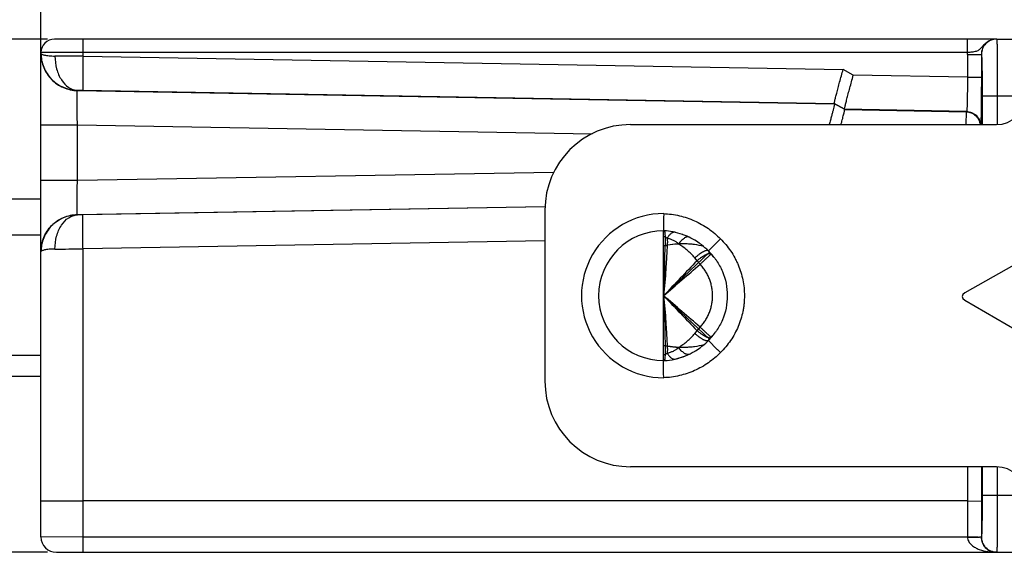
# Model space of a CAD drawing. Header units: inches. Extents: x 0 to 22, y 0 to 17.
# Tile 3 of 33: x 7.3 to 9.1, y 4.7 to 5.6. Entities that reach past the tile are written whole.
import ezdxf

# ---------------------------------------------------------------- set-up
doc = ezdxf.new("R2010")
doc.units = ezdxf.units.IN
doc.header["$LTSCALE"] = 1.21
doc.header["$MEASUREMENT"] = 0
doc.layers.get('0').update_dxf_attribs({"linetype": 'CONTINUOUS'})
for name, color, linetype in [('02___PRT_ALL_AXES', 7, 'CONTINUOUS'), ('03___PRT_ALL_CURVES', 7, 'CONTINUOUS'), ('06___PRT_ALL_SURFS', 7, 'CONTINUOUS'), ('DIMENSIONS', 7, 'CONTINUOUS'), ('FEATURES', 7, 'CONTINUOUS')]:
    doc.layers.add(name, color=color, linetype=linetype)
doc.styles.get("Standard").update_dxf_attribs({"font": 'txt', "width": 0.8})
doc.dimstyles.new('DIMSTYLE_1', dxfattribs={"dimtxt": 0.125, "dimasz": 0.18, "dimexe": 0.18, "dimexo": 0.0625, "dimgap": 0.09, "dimtad": 0, "dimtih": 1, "dimtoh": 1, "dimdec": 3, "dimzin": 4, "dimdsep": 46, "dimtxsty": 'STANDARD', "dimblk": '_FILLED', "dimblk1": '_FILLED', "dimblk2": '_FILLED', "dimcen": 0.09, "dimadec": 0, "dimazin": 0, "dimtp": 0.001, "dimtm": 0.001, "dimtfac": 1, "dimtdec": 3, "dimtofl": 0, "dimtmove": 0, "dimatfit": 3, "dimldrblk": '_FILLED', "dimfxl": 1, "dimtolj": 1, "dimtzin": 4, "dimarcsym": 0})

# ---------------------------------------------------------------- blocks, each defined once
blk = doc.blocks.new('_FILLED')
at = {"color": 0, "linetype": 'BYBLOCK'}
blk.add_solid([(0, 0), (-1, 0.1736), (-1, -0.1736)], dxfattribs=at)
blk = doc.blocks.new('*D3')
at = {"layer": 'DIMENSIONS', "color": 2, "linetype": 'CONTINUOUS'}
for p, q in [((7.3649, 5.5919), (7.3649, 6.4298)), ((10.1476, 5.5173), (10.1476, 6.4298)), ((7.3649, 6.3048), (8.0312, 6.3048)), ((10.1476, 6.3048), (9.4812, 6.3048))]:
    blk.add_line(p, q, dxfattribs=at)
at = {"layer": 'DIMENSIONS', "color": 2, "linetype": 'CONTINUOUS', "xscale": 0.18, "yscale": 0.18, "zscale": 0.18, "rotation": 180}
blk.add_blockref('_FILLED', (7.3649, 6.3048), dxfattribs=at)
at = {"layer": 'DIMENSIONS', "color": 2, "linetype": 'CONTINUOUS', "xscale": 0.18, "yscale": 0.18, "zscale": 0.18}
blk.add_blockref('_FILLED', (10.1476, 6.3048), dxfattribs=at)
at = {"layer": 'DIMENSIONS', "color": 2, "linetype": 'CONTINUOUS', "insert": (8.7562, 6.3673), "char_height": 0.125, "width": 1.325, "attachment_point": 2, "line_spacing_factor": 0.9}
blk.add_mtext('2.78{\\Ftxt.shx;\\W1.000000;\\H0.125000; }[70.681]', dxfattribs=at)
blk = doc.blocks.new('*D5')
at = {"layer": 'DIMENSIONS', "color": 2, "linetype": 'CONTINUOUS'}
for p, q in [((7.3649, 5.2442), (7.3649, 7.1798)), ((12.0059, 5.2244), (12.0059, 7.1798)), ((7.3649, 7.0548), (8.9104, 7.0548)), ((12.0059, 7.0548), (10.4604, 7.0548))]:
    blk.add_line(p, q, dxfattribs=at)
at = {"layer": 'DIMENSIONS', "color": 2, "linetype": 'CONTINUOUS', "xscale": 0.18, "yscale": 0.18, "zscale": 0.18, "rotation": 180}
blk.add_blockref('_FILLED', (7.3649, 7.0548), dxfattribs=at)
at = {"layer": 'DIMENSIONS', "color": 2, "linetype": 'CONTINUOUS', "xscale": 0.18, "yscale": 0.18, "zscale": 0.18}
blk.add_blockref('_FILLED', (12.0059, 7.0548), dxfattribs=at)
at = {"layer": 'DIMENSIONS', "color": 2, "linetype": 'CONTINUOUS', "insert": (9.6854, 7.1173), "char_height": 0.125, "width": 1.425, "attachment_point": 2, "line_spacing_factor": 0.9}
blk.add_mtext('4.64{\\Ftxt.shx;\\W1.000000;\\H0.125000; }[117.883]', dxfattribs=at)
blk = doc.blocks.new('*D6')
at = {"layer": 'DIMENSIONS', "color": 2, "linetype": 'CONTINUOUS'}
for p, q in [((7.3765, 5.5548), (6.3499, 5.5548)), ((6.4749, 5.5548), (6.4749, 5.2298)), ((6.4749, 4.6548), (6.4749, 4.9798)), ((7.3765, 4.6548), (6.3499, 4.6548))]:
    blk.add_line(p, q, dxfattribs=at)
at = {"layer": 'DIMENSIONS', "color": 2, "linetype": 'CONTINUOUS', "xscale": 0.18, "yscale": 0.18, "zscale": 0.18}
for p, rotation in [((6.4749, 5.5548), 90), ((6.4749, 4.6548), 270)]:
    blk.add_blockref('_FILLED', p, dxfattribs=dict(at, rotation=rotation))
at = {"layer": 'DIMENSIONS', "color": 2, "linetype": 'CONTINUOUS', "insert": (6.4749, 5.1673), "char_height": 0.125, "width": 1.125, "attachment_point": 2, "line_spacing_factor": 0.9}
blk.add_mtext('.90{\\Ftxt.shx;\\W1.000000;\\H0.125000; }[22.86]', dxfattribs=at)

msp = doc.modelspace()

# ---------------------------------------------------------------- linework, layer by layer
at = {"color": 7, "linetype": 'CONTINUOUS'}
for p, q in [((9.0397, 5.5548), (7.3885, 5.5548)), ((9.0397, 5.5548), (10.0476, 5.5548)), ((7.3649, 5.1821), (7.3649, 5.5311)), ((8.9882, 5.5311), (7.3649, 5.5311)), ((7.4386, 5.5249), (7.4386, 5.5311)), ((7.4386, 5.5249), (8.7704, 5.5016)), ((8.9881, 5.5278), (8.9881, 5.4878)), ((8.9881, 5.5278), (9.0127, 5.5278)), ((9.0126, 5.5278), (9.0126, 5.4878)), ((8.7883, 5.4913), (8.7704, 5.5016)), ((8.9881, 5.4878), (8.7883, 5.4913)), ((8.9881, 5.4878), (9.0126, 5.4878)), ((7.4287, 5.4644), (7.4287, 5.465)), ((7.4287, 5.465), (7.4385, 5.4649)), ((7.4287, 5.4644), (8.7553, 5.4413)), ((7.4385, 5.4649), (8.7549, 5.4419)), ((9.014, 5.4548), (9.014, 5.4048)), ((9.0739, 5.4548), (9.014, 5.4548)), ((9.0405, 5.4548), (9.0405, 5.4048)), ((8.7549, 5.4419), (8.7553, 5.4413)), ((8.7727, 5.4316), (8.7549, 5.4419)), ((8.7732, 5.431), (8.7553, 5.4413)), ((8.7727, 5.4316), (8.7732, 5.431)), ((8.9866, 5.4279), (8.7727, 5.4316)), ((8.7732, 5.431), (8.986, 5.4273)), ((8.986, 5.4273), (8.9857, 5.4048)), ((8.9866, 5.4279), (8.986, 5.4273)), ((7.3649, 5.4045), (7.4287, 5.4045)), ((7.4287, 5.3071), (7.4287, 5.4045)), ((7.4287, 5.4045), (8.3305, 5.3887)), ((7.4287, 5.3071), (8.2637, 5.3216)), ((7.3649, 5.3071), (7.4287, 5.3071)), ((7.4287, 5.2471), (8.2484, 5.2614)), ((7.4287, 5.2465), (7.4287, 5.2471)), ((7.4385, 5.2466), (7.4287, 5.2465)), ((8.2478, 5.2608), (7.4385, 5.2466)), ((8.456, 5.2487), (8.4559, 5.2406)), ((8.4557, 5.231), (8.4555, 5.2187)), ((8.4559, 5.2394), (8.4557, 5.2319)), ((8.4557, 5.2319), (8.4557, 5.231)), ((8.4559, 5.2406), (8.4559, 5.2394)), ((8.4559, 5.2155), (8.4562, 5.2174)), ((8.4562, 5.2174), (8.4567, 5.2186)), ((8.2479, 5.2008), (7.4386, 5.1867)), ((8.5499, 5.1988), (8.5344, 5.1833)), ((8.5501, 5.199), (8.5499, 5.1988)), ((8.5556, 5.2045), (8.5501, 5.199)), ((7.3649, 4.6818), (7.3649, 5.1817)), ((7.4386, 4.6815), (7.4386, 5.1867)), ((8.5387, 5.1786), (8.5392, 5.1782)), ((8.5145, 5.1661), (8.5106, 5.1709)), ((8.52, 5.1601), (8.5145, 5.1661)), ((8.5106, 5.0386), (8.5145, 5.0434)), ((8.5145, 5.0434), (8.52, 5.0495)), ((8.5344, 5.0262), (8.5499, 5.0107)), ((8.5392, 5.0313), (8.5386, 5.0309)), ((8.5391, 5.0314), (8.5392, 5.0313)), ((8.5499, 5.0107), (8.5501, 5.0105)), ((8.5501, 5.0105), (8.5556, 5.005)), ((8.4557, 4.9785), (8.4555, 4.9909)), ((8.4557, 4.9776), (8.4557, 4.9785)), ((8.4558, 4.9701), (8.4557, 4.9776)), ((8.4559, 4.9689), (8.4558, 4.9701)), ((8.456, 4.9609), (8.4559, 4.9689)), ((8.9881, 4.8048), (8.9881, 4.7448)), ((9.0126, 4.8048), (9.0126, 4.7447)), ((9.014, 4.8048), (9.014, 4.7548)), ((9.0405, 4.8048), (9.0405, 4.7548)), ((8.9881, 4.7448), (7.4386, 4.7448)), ((8.9881, 4.7448), (8.9881, 4.682)), ((8.9881, 4.7448), (9.0126, 4.7445)), ((9.0126, 4.7447), (9.0126, 4.6818)), ((9.014, 4.7548), (9.0739, 4.7548)), ((7.4386, 4.6815), (7.3649, 4.6818)), ((8.9881, 4.6815), (7.4386, 4.6815)), ((8.9881, 4.6815), (9.0094, 4.6816)), ((9.0127, 4.6818), (9.0126, 4.6818)), ((7.3919, 4.6548), (9.0731, 4.6548))]:
    msp.add_line(p, q, dxfattribs=at)
for centre, radius, start, end in [((7.3885, 5.5311), 0.0236, 90, 180), ((9.0397, 5.5278), 0.027, 112.9337, 157.4528), ((9.0395, 5.5281), 0.0266, 111.8582, 112.9074), ((7.3798, -10.0832), 15.6082, 89.78431, 89.96468), ((9.04, 5.5278), 0.052, 176.2735, 180.0003), ((8.4559, 5.1048), 0.1439, 89.9465, 270.0535), ((8.4559, 5.1048), 0.1139, 90.1866, 269.8134), ((8.4516, 5.113), 0.1057, 87.672, 87.8738), ((8.4515, 5.1124), 0.1063, 86.8202, 87.6714), ((8.4512, 5.108), 0.1107, 79.3922, 86.7779), ((8.4506, 5.1046), 0.1142, 78.7839, 79.4292), ((8.4501, 5.1022), 0.1166, 70.512, 78.7613), ((8.4747, 5.21), 0.00605, 77.2003, 84.0701), ((8.4498, 5.1013), 0.1176, 69.8159, 70.5261), ((8.45, 5.1016), 0.1172, 62.7835, 69.8185), ((8.4546, 5.2447), 0.052, 271.4189, 278.4604), ((8.4902, 5.0291), 0.1665, 92.7756, 99.6805), ((8.4985, 5.2026), 0.00523, 64.3464, 73.9561), ((8.4495, 5.1007), 0.1182, 62.7932, 64.3259), ((8.449, 5.0996), 0.1195, 60.3441, 62.7918), ((8.4481, 5.0981), 0.1213, 54.6888, 60.3381), ((8.4476, 5.0974), 0.1221, 52.3945, 54.6947), ((8.448, 5.0979), 0.1214, 44.6719, 52.4042), ((7.3745, 23.2225), 18.0359, 270.04746, 270.20355), ((8.4539, 5.1022), 0.1142, 36.6125, 45.2286), ((8.4548, 5.103), 0.113, 41.7171, 45.2501), ((8.4535, 5.1018), 0.1148, 36.6239, 41.719), ((18.9534, -4.8748), 14.4841, 136.11346, 136.4492), ((-13.2141, 30.2867), 33.2222, 310.71316, 310.85917), ((-13.2142, -20.0774), 33.2225, 49.14083, 49.28684), ((23.5767, 19.5052), 20.8809, 223.60221, 223.83508), ((8.4538, 5.1074), 0.1143, 314.7747, 324.3034), ((8.4535, 5.1077), 0.1148, 318.2696, 324.2928), ((8.4482, 5.1114), 0.1212, 309.0406, 315.3323), ((8.4548, 5.1065), 0.113, 314.7499, 318.2711), ((8.4546, 4.9648), 0.052, 81.5394, 88.5805), ((8.4902, 5.1804), 0.1665, 260.3196, 267.2244), ((8.4497, 5.1085), 0.1179, 292.3124, 300.7174), ((8.4483, 5.1111), 0.1208, 300.6746, 301.7168), ((8.4478, 5.1119), 0.1218, 301.7221, 307.6288), ((8.4476, 5.1121), 0.1221, 307.6255, 309.0486), ((8.4516, 5.0965), 0.1057, 272.1262, 272.3281), ((8.4515, 5.0971), 0.1063, 272.3287, 273.1669), ((8.4511, 5.1024), 0.1116, 273.2322, 282.5733), ((8.4504, 5.1061), 0.1154, 282.519, 282.6612), ((8.45, 5.1077), 0.117, 282.677, 290.4916), ((8.45, 5.1079), 0.1172, 282.8386, 292.3117), ((8.4499, 5.1081), 0.1174, 290.4831, 292.3058), ((8.4985, 5.0069), 0.00523, 286.1171, 295.6616), ((7.3919, 4.6818), 0.027, 180, 270), ((9.04, 4.682), 0.052, 179.9913, 180.4914)]:
    msp.add_arc(centre, radius, start, end, dxfattribs=at)
for points, knots in [([(7.4386, 5.5311), (7.4386, 5.5327), (7.4386, 5.5357), (7.4386, 5.5401), (7.4386, 5.5441), (7.4387, 5.5476), (7.4387, 5.5502), (7.4388, 5.5519), (7.4388, 5.5529), (7.4388, 5.5537), (7.4389, 5.5543), (7.4389, 5.5545), (7.4389, 5.5548), (7.439, 5.5548)], [0, 0, 0, 0, 0.194572, 0.38246, 0.555321, 0.706715, 0.830951, 0.881433, 0.923437, 0.956488, 0.98035, 0.994864, 1, 1, 1, 1]), ([(8.9882, 5.5311), (8.9882, 5.5327), (8.9882, 5.5357), (8.9882, 5.5401), (8.9882, 5.5441), (8.9883, 5.5476), (8.9883, 5.5502), (8.9884, 5.5519), (8.9884, 5.5529), (8.9885, 5.5537), (8.9885, 5.5543), (8.9886, 5.5545), (8.9885, 5.5548), (8.9886, 5.5548)], [0, 0, 0, 0, 0.194572, 0.38246, 0.555321, 0.706714, 0.830951, 0.881433, 0.923437, 0.956487, 0.980349, 0.994864, 1, 1, 1, 1]), ([(9.0397, 5.5548), (9.037, 5.5548), (9.0318, 5.554), (9.0245, 5.5509), (9.0185, 5.5462), (9.0137, 5.5408), (9.01, 5.5365), (9.0063, 5.5342), (9.002, 5.5327), (8.9959, 5.5317), (8.9908, 5.5313), (8.9882, 5.5311)], [0, 0, 0, 0, 0.133866, 0.266875, 0.397467, 0.521635, 0.633211, 0.68599, 0.740959, 0.863809, 1, 1, 1, 1]), ([(9.0397, 5.5548), (9.0361, 5.5548), (9.029, 5.5534), (9.0201, 5.5474), (9.014, 5.5384), (9.0126, 5.5313), (9.0126, 5.5278)], [0, 0, 0, 0, 0.249825, 0.499803, 0.749893, 1, 1, 1, 1]), ([(9.0397, 5.5548), (9.0398, 5.5548), (9.0397, 5.5545), (9.0398, 5.5542), (9.0398, 5.5536), (9.0399, 5.5528), (9.0399, 5.5517), (9.04, 5.5498), (9.04, 5.5469), (9.0401, 5.5427), (9.0402, 5.5376), (9.0402, 5.5318), (9.0403, 5.5252), (9.0403, 5.518), (9.0404, 5.5072), (9.0405, 5.4925), (9.0405, 5.474), (9.0405, 5.4613), (9.0405, 5.4548)], [0, 0, 0, 0, 0.001272, 0.004904, 0.010918, 0.019308, 0.030061, 0.043154, 0.076205, 0.118153, 0.168598, 0.227042, 0.292943, 0.365648, 0.444476, 0.617349, 0.804952, 1, 1, 1, 1]), ([(7.3649, 5.5298), (7.3649, 5.529), (7.3665, 5.528), (7.3687, 5.5272), (7.3715, 5.5265), (7.375, 5.5259), (7.3811, 5.5252), (7.3859, 5.525), (7.3894, 5.525)], [0, 0, 0, 0, 0.091737, 0.175887, 0.287745, 0.427259, 0.59348, 1, 1, 1, 1]), ([(7.3649, 5.5298), (7.3649, 5.5215), (7.3682, 5.5046), (7.3823, 5.4832), (7.4035, 5.4687), (7.4203, 5.4651), (7.4287, 5.465)], [0, 0, 0, 0, 0.249209, 0.49879, 0.749032, 1, 1, 1, 1]), ([(7.3649, 5.5294), (7.3649, 5.5211), (7.3682, 5.5042), (7.3823, 5.4827), (7.4035, 5.4682), (7.4204, 5.4646), (7.4287, 5.4644)], [0, 0, 0, 0, 0.250014, 0.499976, 0.749953, 1, 1, 1, 1]), ([(7.3894, 5.525), (7.3894, 5.5174), (7.3913, 5.5027), (7.3993, 5.4833), (7.4104, 5.4712), (7.4207, 5.4661), (7.4261, 5.4651), (7.4287, 5.465)], [0, 0, 0, 0, 0.291664, 0.560862, 0.794452, 0.899662, 1, 1, 1, 1]), ([(7.4386, 5.5249), (7.4385, 5.521), (7.4384, 5.5134), (7.4382, 5.5024), (7.4381, 5.4923), (7.4381, 5.4833), (7.4381, 5.4768), (7.4382, 5.4725), (7.4382, 5.4699), (7.4383, 5.4679), (7.4383, 5.4664), (7.4385, 5.4655), (7.4384, 5.465), (7.4385, 5.4649)], [0, 0, 0, 0, 0.192776, 0.378654, 0.550062, 0.700783, 0.825238, 0.876057, 0.918653, 0.952607, 0.977576, 0.993396, 1, 1, 1, 1]), ([(9.0127, 5.5278), (9.0127, 5.5278), (9.0128, 5.5276), (9.0128, 5.5274), (9.0129, 5.5269), (9.013, 5.526), (9.0131, 5.5244), (9.0132, 5.522), (9.0133, 5.5189), (9.0134, 5.5153), (9.0135, 5.511), (9.0137, 5.5043), (9.0138, 5.4948), (9.0139, 5.4823), (9.014, 5.4688), (9.014, 5.4595), (9.014, 5.4548)], [0, 0, 0, 0, 0.001483, 0.00519, 0.011245, 0.019659, 0.043531, 0.07659, 0.118532, 0.168956, 0.227373, 0.293243, 0.444707, 0.617505, 0.80503, 1, 1, 1, 1]), ([(8.7549, 5.4419), (8.7549, 5.4419), (8.7549, 5.4421), (8.7549, 5.4423), (8.755, 5.4428), (8.7551, 5.4436), (8.7554, 5.445), (8.7559, 5.4471), (8.7565, 5.4497), (8.7573, 5.4527), (8.7582, 5.4563), (8.7596, 5.4618), (8.7617, 5.4695), (8.7644, 5.4796), (8.7673, 5.4904), (8.7694, 5.4978), (8.7704, 5.5016)], [0, 0, 0, 0, 0.002035, 0.006421, 0.013202, 0.022369, 0.047784, 0.082401, 0.125777, 0.177445, 0.236826, 0.303267, 0.454561, 0.625314, 0.809371, 1, 1, 1, 1]), ([(8.7727, 5.4316), (8.7727, 5.4316), (8.7727, 5.4318), (8.7727, 5.432), (8.7728, 5.4325), (8.773, 5.4333), (8.7733, 5.4347), (8.7738, 5.4368), (8.7744, 5.4393), (8.7752, 5.4424), (8.7761, 5.446), (8.7775, 5.4515), (8.7795, 5.4592), (8.7822, 5.4693), (8.7852, 5.4801), (8.7872, 5.4875), (8.7883, 5.4913)], [0, 0, 0, 0, 0.002035, 0.006421, 0.013202, 0.022369, 0.047784, 0.082401, 0.125777, 0.177445, 0.236826, 0.303267, 0.454561, 0.625314, 0.809371, 1, 1, 1, 1]), ([(8.9881, 5.4878), (8.9881, 5.484), (8.9881, 5.4764), (8.9881, 5.4654), (8.988, 5.4552), (8.9878, 5.4463), (8.9877, 5.4398), (8.9875, 5.4354), (8.9873, 5.4329), (8.9872, 5.4309), (8.987, 5.4293), (8.9868, 5.4285), (8.9867, 5.4279), (8.9866, 5.4279)], [0, 0, 0, 0, 0.19279, 0.378391, 0.549801, 0.700521, 0.824866, 0.875646, 0.918189, 0.952097, 0.977092, 0.993002, 1, 1, 1, 1]), ([(9.0126, 5.4878), (9.0126, 5.4783), (9.0126, 5.4604), (9.0123, 5.4362), (9.0121, 5.4194), (9.0117, 5.4095), (9.0116, 5.406), (9.0114, 5.4046)], [0, 0, 0, 0, 0.342093, 0.64477, 0.87286, 0.950255, 1, 1, 1, 1]), ([(7.4287, 5.4045), (7.4287, 5.4083), (7.4285, 5.4159), (7.4284, 5.4269), (7.4283, 5.4371), (7.4283, 5.446), (7.4283, 5.4525), (7.4283, 5.4569), (7.4284, 5.4594), (7.4284, 5.4614), (7.4285, 5.463), (7.4286, 5.4638), (7.4286, 5.4644), (7.4287, 5.4644)], [0, 0, 0, 0, 0.192947, 0.378704, 0.550201, 0.701022, 0.825455, 0.876275, 0.918831, 0.95273, 0.977673, 0.993435, 1, 1, 1, 1]), ([(8.7553, 5.4413), (8.7554, 5.4412), (8.7553, 5.4409), (8.7553, 5.4404), (8.7551, 5.4395), (8.7548, 5.4384), (8.7545, 5.4369), (8.7539, 5.4344), (8.753, 5.4306), (8.7516, 5.4253), (8.75, 5.4192), (8.7482, 5.4123), (8.7469, 5.4074), (8.7462, 5.4049)], [0, 0, 0, 0, 0.006261, 0.021051, 0.044385, 0.076168, 0.116215, 0.164232, 0.282958, 0.429501, 0.600432, 0.791955, 1, 1, 1, 1]), ([(8.7668, 5.405), (8.7673, 5.4069), (8.7683, 5.4104), (8.7696, 5.4154), (8.7707, 5.4198), (8.7716, 5.4235), (8.7723, 5.4265), (8.7728, 5.4285), (8.773, 5.4297), (8.7732, 5.4303), (8.7732, 5.4307), (8.7732, 5.4309), (8.7732, 5.431)], [0, 0, 0, 0, 0.214677, 0.408838, 0.579549, 0.724094, 0.840091, 0.925605, 0.956404, 0.979087, 0.993594, 1, 1, 1, 1]), ([(8.986, 5.4273), (8.989, 5.4272), (8.995, 5.426), (9.0028, 5.4211), (9.0084, 5.4137), (9.0101, 5.4078), (9.0104, 5.4048)], [0, 0, 0, 0, 0.249897, 0.499893, 0.749765, 1, 1, 1, 1]), ([(8.9866, 5.4279), (8.9897, 5.4278), (8.9958, 5.4265), (9.0037, 5.4215), (9.0092, 5.4139), (9.0109, 5.4078), (9.0111, 5.4048)], [0, 0, 0, 0, 0.249913, 0.499905, 0.749801, 1, 1, 1, 1]), ([(7.4287, 5.2471), (7.4286, 5.2472), (7.4286, 5.2477), (7.4285, 5.2486), (7.4284, 5.2501), (7.4284, 5.2521), (7.4283, 5.2546), (7.4283, 5.259), (7.4283, 5.2655), (7.4283, 5.2745), (7.4284, 5.2846), (7.4285, 5.2956), (7.4287, 5.3032), (7.4287, 5.3071)], [0, 0, 0, 0, 0.006567, 0.022326, 0.047267, 0.081166, 0.123722, 0.174541, 0.298972, 0.449792, 0.62129, 0.807051, 1, 1, 1, 1]), ([(7.3649, 5.1821), (7.3649, 5.1905), (7.3682, 5.2074), (7.3823, 5.2288), (7.4035, 5.2433), (7.4204, 5.2469), (7.4287, 5.2471)], [0, 0, 0, 0, 0.250014, 0.499976, 0.749953, 1, 1, 1, 1]), ([(7.4287, 5.2465), (7.4203, 5.2464), (7.4035, 5.2428), (7.3823, 5.2283), (7.3682, 5.2069), (7.3649, 5.1901), (7.3649, 5.1817)], [0, 0, 0, 0, 0.250968, 0.50121, 0.750791, 1, 1, 1, 1]), ([(7.3894, 5.1865), (7.3894, 5.1942), (7.3913, 5.2089), (7.3993, 5.2282), (7.4104, 5.2403), (7.4207, 5.2454), (7.4261, 5.2464), (7.4287, 5.2465)], [0, 0, 0, 0, 0.291666, 0.560866, 0.794453, 0.899662, 1, 1, 1, 1]), ([(7.4386, 5.1867), (7.4385, 5.1905), (7.4384, 5.1981), (7.4382, 5.2091), (7.4381, 5.2192), (7.4381, 5.2282), (7.4381, 5.2347), (7.4382, 5.2391), (7.4382, 5.2416), (7.4383, 5.2436), (7.4383, 5.2451), (7.4385, 5.246), (7.4384, 5.2465), (7.4385, 5.2466)], [0, 0, 0, 0, 0.192776, 0.378654, 0.550062, 0.700783, 0.825238, 0.876057, 0.918653, 0.952607, 0.977576, 0.993396, 1, 1, 1, 1]), ([(8.456, 5.2487), (8.4606, 5.2485), (8.4699, 5.2477), (8.4837, 5.2452), (8.4971, 5.2413), (8.5101, 5.2363), (8.5226, 5.23), (8.5383, 5.2201), (8.5491, 5.2111), (8.5556, 5.2045)], [0, 0, 0, 0, 0.125006, 0.25007, 0.375095, 0.500131, 0.62516, 0.750188, 1, 1, 1, 1]), ([(8.4753, 5.216), (8.4748, 5.2161), (8.4737, 5.2161), (8.472, 5.2156), (8.4703, 5.2148), (8.4685, 5.2135), (8.4669, 5.212), (8.4652, 5.21), (8.4636, 5.2078), (8.4626, 5.2062), (8.4621, 5.2053)], [0, 0, 0, 0, 0.089862, 0.186135, 0.291896, 0.4091, 0.538712, 0.680881, 0.835102, 1, 1, 1, 1]), ([(8.4621, 5.2053), (8.4617, 5.2057), (8.4608, 5.2063), (8.4594, 5.2072), (8.4577, 5.208), (8.4565, 5.2083), (8.4559, 5.2084)], [0, 0, 0, 0, 0.230386, 0.471483, 0.726888, 1, 1, 1, 1]), ([(8.4622, 5.1932), (8.462, 5.1899), (8.4616, 5.1831), (8.461, 5.1727), (8.4604, 5.1619), (8.4595, 5.147), (8.4582, 5.1279), (8.4568, 5.1125), (8.4559, 5.1048)], [0, 0, 0, 0, 0.11318, 0.231111, 0.353063, 0.478373, 0.736473, 1, 1, 1, 1]), ([(8.4822, 5.1954), (8.4819, 5.1958), (8.4812, 5.1964), (8.4798, 5.1977), (8.4779, 5.1991), (8.4755, 5.2005), (8.473, 5.2018), (8.4704, 5.2029), (8.4668, 5.2042), (8.464, 5.2049), (8.4621, 5.2053)], [0, 0, 0, 0, 0.061618, 0.123139, 0.246109, 0.36938, 0.493257, 0.618074, 0.744069, 1, 1, 1, 1]), ([(8.4621, 5.2053), (8.4623, 5.2034), (8.4625, 5.1993), (8.4624, 5.1953), (8.4622, 5.1932)], [0, 0, 0, 0, 0.487782, 1, 1, 1, 1]), ([(8.4999, 5.2076), (8.4996, 5.2077), (8.499, 5.2078), (8.4978, 5.2079), (8.4964, 5.2076), (8.495, 5.2072), (8.4935, 5.2065), (8.4915, 5.2053), (8.4892, 5.2034), (8.4868, 5.2011), (8.4844, 5.1984), (8.4829, 5.1965), (8.4822, 5.1954)], [0, 0, 0, 0, 0.039597, 0.080911, 0.170979, 0.220816, 0.274175, 0.391914, 0.524568, 0.671356, 0.830726, 1, 1, 1, 1]), ([(8.5106, 5.1709), (8.5086, 5.1734), (8.5043, 5.1781), (8.4973, 5.1846), (8.4899, 5.1904), (8.4848, 5.1938), (8.4822, 5.1954)], [0, 0, 0, 0, 0.256354, 0.508928, 0.756997, 1, 1, 1, 1]), ([(8.5556, 5.2045), (8.5589, 5.2012), (8.5651, 5.1944), (8.5735, 5.1833), (8.5795, 5.1734), (8.5837, 5.1652), (8.5875, 5.1567), (8.5915, 5.1458), (8.5949, 5.1324), (8.597, 5.1186), (8.5977, 5.1048), (8.5971, 5.0932), (8.596, 5.084), (8.5944, 5.0749), (8.5915, 5.0637), (8.5867, 5.0506), (8.5807, 5.0381), (8.5735, 5.0262), (8.5651, 5.0151), (8.5589, 5.0083), (8.5556, 5.005)], [0, 0, 0, 0, 0.062466, 0.124974, 0.187466, 0.218719, 0.249976, 0.31248, 0.374985, 0.437483, 0.499981, 0.562481, 0.59374, 0.624999, 0.6875, 0.750001, 0.812494, 0.874998, 0.937524, 1, 1, 1, 1]), ([(7.3894, 5.1865), (7.3859, 5.1865), (7.3811, 5.1864), (7.375, 5.1857), (7.3715, 5.1851), (7.3687, 5.1844), (7.3665, 5.1836), (7.3649, 5.1825), (7.3649, 5.1817)], [0, 0, 0, 0, 0.40652, 0.572741, 0.712255, 0.824113, 0.908263, 1, 1, 1, 1]), ([(8.5344, 5.1833), (8.5342, 5.1835), (8.5338, 5.1837), (8.533, 5.184), (8.5321, 5.1841), (8.531, 5.184), (8.5298, 5.1837), (8.5285, 5.1832), (8.527, 5.1826), (8.5255, 5.1819), (8.5238, 5.1809), (8.5214, 5.1795), (8.5183, 5.1773), (8.5145, 5.1743), (8.5119, 5.1721), (8.5106, 5.1709)], [0, 0, 0, 0, 0.02562, 0.053774, 0.086259, 0.124188, 0.168107, 0.218209, 0.274502, 0.336799, 0.404772, 0.478045, 0.638635, 0.814446, 1, 1, 1, 1]), ([(8.5145, 5.1661), (8.5158, 5.1672), (8.5184, 5.1693), (8.5222, 5.1721), (8.5259, 5.1745), (8.5289, 5.1762), (8.5311, 5.1773), (8.5326, 5.1779), (8.5339, 5.1784), (8.5352, 5.1788), (8.5363, 5.1789), (8.5372, 5.179), (8.5381, 5.1789), (8.5385, 5.1787), (8.5387, 5.1786)], [0, 0, 0, 0, 0.180374, 0.352596, 0.511456, 0.652952, 0.716132, 0.77378, 0.825605, 0.87149, 0.911459, 0.94572, 0.974858, 1, 1, 1, 1]), ([(8.5391, 5.1781), (8.5391, 5.178), (8.5389, 5.1778), (8.5386, 5.1774), (8.5381, 5.1769), (8.5374, 5.1762), (8.5366, 5.1754), (8.5352, 5.1741), (8.5336, 5.1726), (8.5319, 5.171), (8.5299, 5.1691), (8.5277, 5.1671), (8.5255, 5.165), (8.5231, 5.1628), (8.5212, 5.1612), (8.52, 5.1601)], [0, 0, 0, 0, 0.011987, 0.032202, 0.060462, 0.096586, 0.140317, 0.191375, 0.313975, 0.384554, 0.460659, 0.62723, 0.716546, 0.809002, 1, 1, 1, 1]), ([(8.5392, 5.1782), (8.5392, 5.1782), (8.5392, 5.1782), (8.5392, 5.1782), (8.5392, 5.1782), (8.5392, 5.1782), (8.5391, 5.1782), (8.5391, 5.1781), (8.5391, 5.1781)], [0, 0, 0, 0, 0.020164, 0.069608, 0.149258, 0.259175, 0.569543, 1, 1, 1, 1]), ([(8.52, 5.0495), (8.5217, 5.0513), (8.5249, 5.0552), (8.5292, 5.0615), (8.533, 5.0681), (8.5361, 5.075), (8.5386, 5.0822), (8.5404, 5.0896), (8.5413, 5.0959), (8.5417, 5.101), (8.5418, 5.106), (8.5415, 5.1124), (8.5404, 5.1199), (8.5386, 5.1273), (8.5361, 5.1345), (8.533, 5.1414), (8.5292, 5.148), (8.5249, 5.1543), (8.5217, 5.1582), (8.52, 5.1601)], [0, 0, 0, 0, 0.062471, 0.124948, 0.187433, 0.249928, 0.312431, 0.374947, 0.437475, 0.468748, 0.500023, 0.562556, 0.625077, 0.687589, 0.750087, 0.812578, 0.875059, 0.937532, 1, 1, 1, 1]), ([(8.5456, 5.1703), (8.5466, 5.169), (8.5517, 5.1618), (8.563, 5.1412), (8.5705, 5.1048), (8.563, 5.0683), (8.552, 5.0483), (8.5473, 5.0415), (8.5467, 5.0407)], [0, 0, 0, 0, 0.034604, 0.192313, 0.506599, 0.820885, 0.978594, 1, 1, 1, 1]), ([(8.4559, 5.151), (8.456, 5.1434), (8.4562, 5.128), (8.4561, 5.1126), (8.4559, 5.1048)], [0, 0, 0, 0, 0.494311, 1, 1, 1, 1]), ([(8.4559, 5.1048), (8.4561, 5.097), (8.4562, 5.0815), (8.456, 5.0661), (8.4559, 5.0585)], [0, 0, 0, 0, 0.505689, 1, 1, 1, 1]), ([(8.4559, 5.1048), (8.4568, 5.097), (8.4582, 5.0817), (8.4595, 5.0626), (8.4604, 5.0476), (8.461, 5.0369), (8.4616, 5.0264), (8.462, 5.0196), (8.4622, 5.0163)], [0, 0, 0, 0, 0.263527, 0.521627, 0.646937, 0.768889, 0.88682, 1, 1, 1, 1]), ([(8.4822, 5.0141), (8.4848, 5.0157), (8.4899, 5.0191), (8.4973, 5.0249), (8.5043, 5.0314), (8.5086, 5.0362), (8.5106, 5.0386)], [0, 0, 0, 0, 0.242994, 0.491036, 0.74361, 1, 1, 1, 1]), ([(8.5344, 5.0262), (8.5342, 5.0261), (8.5338, 5.0258), (8.533, 5.0255), (8.532, 5.0254), (8.531, 5.0255), (8.5298, 5.0258), (8.5284, 5.0263), (8.527, 5.0269), (8.5254, 5.0276), (8.5238, 5.0286), (8.5214, 5.03), (8.5182, 5.0322), (8.5144, 5.0352), (8.5119, 5.0375), (8.5106, 5.0386)], [0, 0, 0, 0, 0.026262, 0.054951, 0.087823, 0.125991, 0.170033, 0.220177, 0.276455, 0.338685, 0.406541, 0.479649, 0.639791, 0.815047, 1, 1, 1, 1]), ([(8.5386, 5.0309), (8.5382, 5.0307), (8.5373, 5.0305), (8.5361, 5.0306), (8.535, 5.0308), (8.5338, 5.0312), (8.5324, 5.0317), (8.5309, 5.0323), (8.5287, 5.0334), (8.5258, 5.0351), (8.5221, 5.0375), (8.5183, 5.0403), (8.5158, 5.0423), (8.5145, 5.0434)], [0, 0, 0, 0, 0.054775, 0.089576, 0.130038, 0.176335, 0.228473, 0.286321, 0.349585, 0.490926, 0.64925, 0.820641, 1, 1, 1, 1]), ([(8.52, 5.0495), (8.5212, 5.0484), (8.5231, 5.0467), (8.5254, 5.0445), (8.5277, 5.0425), (8.5298, 5.0405), (8.5318, 5.0387), (8.5331, 5.0374), (8.5344, 5.0362), (8.5355, 5.0352), (8.5365, 5.0343), (8.5373, 5.0334), (8.538, 5.0328), (8.5385, 5.0322), (8.5389, 5.0318), (8.539, 5.0315), (8.5391, 5.0314)], [0, 0, 0, 0, 0.18914, 0.280755, 0.369323, 0.534743, 0.61048, 0.68085, 0.74537, 0.803565, 0.854971, 0.899244, 0.936108, 0.96531, 0.986663, 1, 1, 1, 1]), ([(8.4559, 5.0011), (8.4565, 5.0012), (8.4577, 5.0016), (8.4594, 5.0023), (8.4608, 5.0032), (8.4617, 5.0038), (8.4621, 5.0042)], [0, 0, 0, 0, 0.273106, 0.528474, 0.769615, 1, 1, 1, 1]), ([(8.5556, 5.005), (8.5491, 4.9984), (8.5383, 4.9894), (8.5226, 4.9795), (8.5101, 4.9733), (8.4971, 4.9682), (8.4837, 4.9643), (8.4699, 4.9618), (8.4606, 4.961), (8.456, 4.9609)], [0, 0, 0, 0, 0.249713, 0.374718, 0.499747, 0.624775, 0.74984, 0.874978, 1, 1, 1, 1]), ([(8.4622, 5.0163), (8.4624, 5.0142), (8.4625, 5.0102), (8.4623, 5.0061), (8.4621, 5.0042)], [0, 0, 0, 0, 0.512217, 1, 1, 1, 1]), ([(8.4621, 5.0042), (8.464, 5.0046), (8.4677, 5.0055), (8.4722, 5.0073), (8.4755, 5.009), (8.4775, 5.0102), (8.4791, 5.0113), (8.48, 5.012), (8.4807, 5.0126), (8.4814, 5.0132), (8.4819, 5.0137), (8.4822, 5.0141)], [0, 0, 0, 0, 0.255951, 0.506658, 0.630544, 0.753822, 0.815347, 0.876843, 0.907603, 0.93838, 1, 1, 1, 1]), ([(8.4621, 5.0042), (8.4626, 5.0033), (8.4637, 5.0016), (8.4654, 4.9992), (8.4671, 4.9973), (8.4689, 4.9957), (8.4707, 4.9945), (8.4725, 4.9937), (8.4743, 4.9934), (8.4755, 4.9935), (8.476, 4.9936)], [0, 0, 0, 0, 0.167361, 0.323139, 0.465848, 0.595038, 0.71104, 0.815233, 0.910242, 1, 1, 1, 1]), ([(8.4999, 5.0019), (8.4997, 5.0018), (8.4991, 5.0017), (8.4978, 5.0017), (8.4964, 5.0019), (8.495, 5.0024), (8.4935, 5.003), (8.4915, 5.0042), (8.4892, 5.0061), (8.4868, 5.0084), (8.4844, 5.0111), (8.4829, 5.0131), (8.4822, 5.0141)], [0, 0, 0, 0, 0.039593, 0.080899, 0.170946, 0.220773, 0.274124, 0.391852, 0.524506, 0.671305, 0.830697, 1, 1, 1, 1]), ([(8.4566, 4.9909), (8.4566, 4.9909), (8.4566, 4.991), (8.4565, 4.991), (8.4565, 4.9912), (8.4564, 4.9915), (8.4563, 4.9918), (8.4562, 4.9922), (8.456, 4.993), (8.4559, 4.9936), (8.4559, 4.994)], [0, 0, 0, 0, 0.015841, 0.036651, 0.096125, 0.181273, 0.292717, 0.430588, 0.59473, 1, 1, 1, 1]), ([(8.4567, 4.9909), (8.4567, 4.9909), (8.4567, 4.9909), (8.4566, 4.9909), (8.4566, 4.9909)], [0, 0, 0, 0, 0.737206, 1, 1, 1, 1]), ([(7.3649, 4.7451), (7.3649, 4.7451), (7.3651, 4.7451), (7.3653, 4.745), (7.3657, 4.745), (7.3663, 4.745), (7.3671, 4.745), (7.3685, 4.745), (7.3707, 4.745), (7.3737, 4.7449), (7.3774, 4.7449), (7.3817, 4.7449), (7.3885, 4.7448), (7.3981, 4.7448), (7.4106, 4.7448), (7.4243, 4.7448), (7.4337, 4.7448), (7.4386, 4.7448)], [0, 0, 0, 0, 0.001222, 0.004828, 0.010813, 0.019163, 0.029864, 0.042898, 0.075828, 0.117609, 0.167878, 0.226151, 0.291871, 0.443162, 0.615996, 0.804056, 1, 1, 1, 1]), ([(9.014, 4.7548), (9.014, 4.75), (9.014, 4.7407), (9.0139, 4.7272), (9.0138, 4.7147), (9.0137, 4.7052), (9.0135, 4.6985), (9.0134, 4.6943), (9.0133, 4.6906), (9.0132, 4.6875), (9.0131, 4.6851), (9.013, 4.6835), (9.0129, 4.6826), (9.0128, 4.6822), (9.0128, 4.6819), (9.0127, 4.6818), (9.0127, 4.6818)], [0, 0, 0, 0, 0.19497, 0.382495, 0.555293, 0.706757, 0.772627, 0.831044, 0.881468, 0.92341, 0.956469, 0.980341, 0.988755, 0.99481, 0.998517, 1, 1, 1, 1]), ([(9.0405, 4.7548), (9.0405, 4.7483), (9.0405, 4.7355), (9.0405, 4.717), (9.0404, 4.7023), (9.0403, 4.6915), (9.0403, 4.6843), (9.0402, 4.6777), (9.0402, 4.6719), (9.0401, 4.6668), (9.04, 4.6627), (9.04, 4.6597), (9.0399, 4.6578), (9.0399, 4.6568), (9.0398, 4.6559), (9.0398, 4.6553), (9.0397, 4.655), (9.0398, 4.6548), (9.0397, 4.6548)], [0, 0, 0, 0, 0.195048, 0.382651, 0.555524, 0.634352, 0.707057, 0.772958, 0.831402, 0.881847, 0.923795, 0.956846, 0.969939, 0.980692, 0.989082, 0.995096, 0.998728, 1, 1, 1, 1]), ([(7.439, 4.6548), (7.439, 4.6548), (7.439, 4.655), (7.4389, 4.6553), (7.4389, 4.656), (7.4388, 4.6569), (7.4388, 4.658), (7.4387, 4.6599), (7.4387, 4.6628), (7.4386, 4.6668), (7.4386, 4.6714), (7.4386, 4.6764), (7.4386, 4.6798), (7.4386, 4.6815)], [0, 0, 0, 0, 0.005127, 0.019608, 0.043417, 0.076397, 0.118317, 0.168706, 0.292762, 0.444029, 0.616885, 0.804963, 1, 1, 1, 1]), ([(8.9881, 4.682), (8.9922, 4.682), (8.9993, 4.682), (9.0065, 4.6819), (9.0094, 4.6816)], [0, 0, 0, 0, 0.57976, 1, 1, 1, 1]), ([(8.9881, 4.6815), (8.9881, 4.6788), (8.9899, 4.6733), (8.9954, 4.6673), (9.002, 4.6629), (9.0113, 4.6587), (9.0236, 4.6555), (9.0337, 4.6548), (9.0387, 4.6548)], [0, 0, 0, 0, 0.133967, 0.26323, 0.388947, 0.51271, 0.757065, 1, 1, 1, 1]), ([(9.0094, 4.6816), (9.0099, 4.6816), (9.0107, 4.6817), (9.0116, 4.6819), (9.0123, 4.6819), (9.0125, 4.6817), (9.0126, 4.6817)], [0, 0, 0, 0, 0.415291, 0.725409, 0.918851, 1, 1, 1, 1]), ([(9.0126, 4.6818), (9.0126, 4.6791), (9.0133, 4.6741), (9.0167, 4.6664), (9.0226, 4.6598), (9.0306, 4.6556), (9.0361, 4.6548), (9.0387, 4.6548)], [0, 0, 0, 0, 0.195108, 0.356173, 0.605466, 0.810751, 1, 1, 1, 1]), ([(9.0397, 4.6548), (9.0362, 4.6548), (9.0291, 4.6562), (9.0201, 4.6622), (9.0141, 4.6711), (9.0127, 4.6782), (9.0127, 4.6818)], [0, 0, 0, 0, 0.249982, 0.499975, 0.749982, 1, 1, 1, 1])]:
    msp.add_open_spline(points, degree=3, knots=knots, dxfattribs=at)
for points in [[(9.0148, 5.5381), (9.0134, 5.5349), (9.0127, 5.5313), (9.0127, 5.5278)], [(9.0397, 5.5548), (9.0363, 5.5548), (9.0328, 5.5541), (9.0296, 5.5528)], [(8.4567, 5.2186), (8.4567, 5.2186), (8.4567, 5.2186), (8.4567, 5.2186)]]:
    msp.add_open_spline(points, degree=3, dxfattribs=at)
at = {"layer": '02___PRT_ALL_AXES', "color": 7, "linetype": 'CONTINUOUS'}
for p, q in [((7.3649, 5.2743), (7.2249, 5.2743)), ((7.3649, 5.2108), (7.2249, 5.2108)), ((7.3649, 4.9998), (7.2249, 4.9998)), ((7.3649, 4.9633), (7.2249, 4.9633))]:
    msp.add_line(p, q, dxfattribs=at)
at = {"layer": '03___PRT_ALL_CURVES', "color": 40, "linetype": 'CONTINUOUS'}
for p, q in [((9.1703, 5.2159), (8.9835, 5.1096)), ((8.9834, 5.0971), (9.1705, 4.9885))]:
    msp.add_line(p, q, dxfattribs=at)
msp.add_open_spline([(8.9835, 5.1096), (8.9775, 5.1061), (8.9775, 5.1006), (8.9834, 5.0971)], degree=3, dxfattribs=at)
at = {"layer": '06___PRT_ALL_SURFS', "color": 7, "linetype": 'CONTINUOUS'}
msp.add_line((8.4559, 4.9909), (8.4559, 5.2187), dxfattribs=at)
at = {"layer": '06___PRT_ALL_SURFS', "color": 6, "linetype": 'CONTINUOUS'}
for p, q in [((8.4559, 5.1048), (8.5363, 5.1812)), ((8.4586, 5.1926), (8.4586, 5.192)), ((8.4559, 5.1048), (8.5363, 5.0283)), ((8.4581, 5.0381), (8.4586, 5.0169))]:
    msp.add_line(p, q, dxfattribs=at)
for points, knots in [([(8.4577, 5.2184), (8.4581, 5.2143), (8.4585, 5.208), (8.4587, 5.1994), (8.4587, 5.1949), (8.4586, 5.1926)], [0, 0, 0, 0, 0.477238, 0.733286, 1, 1, 1, 1]), ([(8.5261, 5.1912), (8.5208, 5.1926), (8.5126, 5.1941), (8.5015, 5.1953), (8.493, 5.1957), (8.4844, 5.1956), (8.4729, 5.1949), (8.4643, 5.1937), (8.4586, 5.1926)], [0, 0, 0, 0, 0.243274, 0.366967, 0.491846, 0.617774, 0.744588, 1, 1, 1, 1]), ([(8.4559, 5.1048), (8.4559, 5.1052), (8.4559, 5.1062), (8.456, 5.1076), (8.4562, 5.1091), (8.4563, 5.1105), (8.4564, 5.112), (8.4564, 5.1134), (8.4565, 5.1149), (8.4566, 5.1168), (8.4567, 5.1192), (8.4569, 5.122), (8.457, 5.1249), (8.4571, 5.1278), (8.4572, 5.1306), (8.4574, 5.1344), (8.4575, 5.1391), (8.4577, 5.1447), (8.4578, 5.1503), (8.4579, 5.1558), (8.458, 5.163), (8.4582, 5.1718), (8.4583, 5.182), (8.4585, 5.1887), (8.4586, 5.192)], [0, 0, 0, 0, 0.016563, 0.03314, 0.049726, 0.066298, 0.082857, 0.099406, 0.115948, 0.132481, 0.165513, 0.198488, 0.231396, 0.264224, 0.296963, 0.3296, 0.394526, 0.458914, 0.522675, 0.585724, 0.647973, 0.769734, 0.887291, 1, 1, 1, 1]), ([(8.4559, 5.1048), (8.4559, 5.1044), (8.4559, 5.1037), (8.456, 5.1026), (8.4561, 5.1015), (8.4562, 5.1005), (8.4562, 5.0994), (8.4563, 5.0983), (8.4564, 5.0972), (8.4564, 5.0958), (8.4565, 5.094), (8.4567, 5.0919), (8.4568, 5.0897), (8.4569, 5.0876), (8.457, 5.0855), (8.4571, 5.0826), (8.4572, 5.0791), (8.4574, 5.0748), (8.4575, 5.0706), (8.4576, 5.0664), (8.4577, 5.0609), (8.4579, 5.0541), (8.458, 5.046), (8.4581, 5.0407), (8.4581, 5.0381)], [0, 0, 0, 0, 0.016131, 0.032275, 0.048431, 0.064576, 0.080709, 0.096836, 0.112958, 0.129077, 0.161297, 0.193486, 0.225638, 0.257747, 0.289808, 0.321814, 0.385638, 0.449169, 0.512361, 0.575166, 0.637536, 0.760781, 0.881725, 1, 1, 1, 1]), ([(8.4586, 5.0169), (8.4587, 5.0146), (8.4587, 5.0101), (8.4585, 5.0015), (8.4581, 4.9952), (8.4577, 4.9911)], [0, 0, 0, 0, 0.266685, 0.522722, 1, 1, 1, 1]), ([(8.5265, 5.0184), (8.5211, 5.017), (8.5129, 5.0154), (8.5017, 5.0143), (8.4932, 5.0139), (8.4846, 5.0139), (8.473, 5.0146), (8.4643, 5.0158), (8.4586, 5.0169)], [0, 0, 0, 0, 0.243212, 0.366891, 0.491769, 0.617706, 0.744538, 1, 1, 1, 1])]:
    msp.add_open_spline(points, degree=3, knots=knots, dxfattribs=at)
at = {"layer": 'FEATURES', "color": 7, "linetype": 'CONTINUOUS'}
for p, q in [((8.3979, 5.4048), (9.0389, 5.4048)), ((8.2479, 5.2548), (8.2479, 4.9548)), ((9.0389, 4.8048), (8.3979, 4.8048))]:
    msp.add_line(p, q, dxfattribs=at)
for centre, radius, start, end in [((9.0389, 5.4548), 0.05, 270, 360), ((8.3979, 5.2548), 0.15, 90, 180), ((8.3979, 4.9548), 0.15, 180, 270), ((9.0389, 4.7548), 0.05, 0, 90)]:
    msp.add_arc(centre, radius, start, end, dxfattribs=at)

# ---------------------------------------------------------------- dimensions: what is measured, and where the dimension line sits
at = {"layer": 'DIMENSIONS', "color": 2, "linetype": 'CONTINUOUS'}
for base, p1, p2, picture, middle in [((12.0059, 7.0548), (7.3649, 5.2442), (12.0059, 5.2244), '*D5', (9.5604, 7.0548)), ((10.1476, 6.3048), (7.3649, 5.5919), (10.1476, 5.5173), '*D3', (8.6312, 6.3048))]:
    dim = msp.add_linear_dim(base=base, p1=p1, p2=p2, dimstyle='DIMSTYLE_1', dxfattribs=at)
    dim.commit()
    dim.dimension.update_dxf_attribs({"geometry": picture, "text_midpoint": middle, "dimtype": 160})
dim = msp.add_linear_dim(base=(6.4749, 5.5548), p1=(7.3765, 4.6548), p2=(7.3765, 5.5548), angle=90, dimstyle='DIMSTYLE_1', dxfattribs=at)
dim.commit()
dim.dimension.update_dxf_attribs({"geometry": '*D6', "text_midpoint": (6.3749, 5.1048), "dimtype": 160})

doc.saveas('drawing.dxf')
